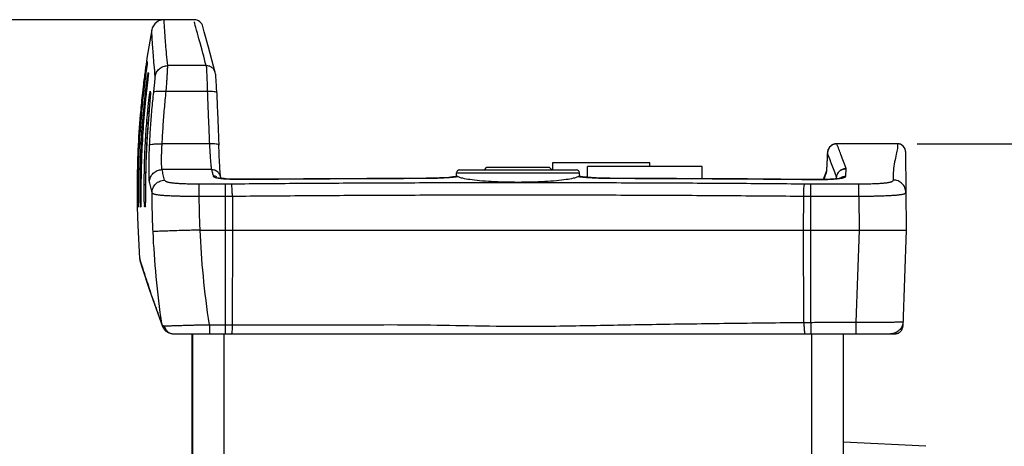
# Model space of a CAD drawing. Header units: inches. Extents: x 0 to 34, y 0 to 22.
# Tile 118 of 119: x 24.9 to 28.1, y 18.3 to 19.6. Entities that reach past the tile are written whole.
import ezdxf

# ---------------------------------------------------------------- set-up
doc = ezdxf.new("R2010")
doc.units = ezdxf.units.IN
doc.header["$LTSCALE"] = 1.87
doc.header["$MEASUREMENT"] = 0
doc.layers.get('0').update_dxf_attribs({"linetype": 'CONTINUOUS'})
doc.layers.add('DIMENSIONS', color=7, linetype='CONTINUOUS')
doc.styles.get("Standard").update_dxf_attribs({"font": 'txt', "width": 0.8})
doc.dimstyles.new('DIMSTYLE_1', dxfattribs={"dimtxt": 0.125, "dimasz": 0.18, "dimexe": 0.18, "dimexo": 0.0625, "dimgap": 0.09, "dimtad": 0, "dimtih": 1, "dimtoh": 1, "dimdec": 3, "dimzin": 4, "dimdsep": 46, "dimtxsty": 'STANDARD', "dimblk": '_FILLED', "dimblk1": '_FILLED', "dimblk2": '_FILLED', "dimcen": 0.09, "dimadec": 0, "dimazin": 0, "dimtp": 0.001, "dimtm": 0.001, "dimtfac": 1, "dimtdec": 3, "dimtofl": 0, "dimtmove": 0, "dimatfit": 3, "dimldrblk": '_FILLED', "dimfxl": 1, "dimtolj": 1, "dimtzin": 4, "dimarcsym": 0})

# ---------------------------------------------------------------- blocks, each defined once
blk = doc.blocks.new('_FILLED')
at = {"color": 0, "linetype": 'BYBLOCK'}
blk.add_solid([(0, 0), (-1, 0.174), (-1, -0.174)], dxfattribs=at)
blk = doc.blocks.new('*D7')
at = {"layer": 'DIMENSIONS', "color": 2, "linetype": 'CONTINUOUS'}
for p, q in [((25.4619, 19.6179), (23.6001, 19.6179)), ((23.7251, 19.6179), (23.7251, 14.3046)), ((23.7251, 8.0279), (23.7251, 14.0546)), ((25.4619, 8.0279), (23.6001, 8.0279))]:
    blk.add_line(p, q, dxfattribs=at)
at = {"layer": 'DIMENSIONS', "color": 2, "linetype": 'CONTINUOUS', "xscale": 0.18, "yscale": 0.18, "zscale": 0.18}
for p, rotation in [((23.7251, 19.6179), 90), ((23.7251, 8.0279), 270)]:
    blk.add_blockref('_FILLED', p, dxfattribs=dict(at, rotation=rotation))
at = {"layer": 'DIMENSIONS', "color": 2, "linetype": 'CONTINUOUS', "width": 0.8}
for s, p in [('11.590', (22.9626, 14.1171)), ('[', (23.6876, 14.1171)), ('294.39', (23.7876, 14.1171)), (']', (24.3876, 14.1171))]:
    blk.add_text(s, height=0.125, dxfattribs=at).set_placement(p)
blk = doc.blocks.new('*D8')
at = {"layer": 'DIMENSIONS', "color": 2, "linetype": 'CONTINUOUS'}
for p, q in [((27.7869, 19.2228), (29.6457, 19.2228)), ((29.5207, 19.2228), (29.5207, 14.4009)), ((29.5207, 8.4229), (29.5207, 14.1509)), ((27.593, 8.4229), (29.6457, 8.4229))]:
    blk.add_line(p, q, dxfattribs=at)
at = {"layer": 'DIMENSIONS', "color": 2, "linetype": 'CONTINUOUS', "xscale": 0.18, "yscale": 0.18, "zscale": 0.18}
for p, rotation in [((29.5207, 19.2228), 90), ((29.5207, 8.4229), 270)]:
    blk.add_blockref('_FILLED', p, dxfattribs=dict(at, rotation=rotation))
at = {"layer": 'DIMENSIONS', "color": 2, "linetype": 'CONTINUOUS', "width": 0.8}
for s, p in [('[', (29.4832, 14.2134)), (']', (30.1832, 14.2134)), ('10.800', (28.7582, 14.2134)), ('274.32', (29.5832, 14.2134))]:
    blk.add_text(s, height=0.125, dxfattribs=at).set_placement(p)

msp = doc.modelspace()

# ---------------------------------------------------------------- linework, layer by layer
at = {"color": 7, "linetype": 'CONTINUOUS'}
for p, q in [((25.4869, 19.6179), (25.3905, 19.6179)), ((25.3512, 19.5852), (25.336, 19.4957)), ((25.5184, 19.5793), (25.5139, 19.5957)), ((25.336, 19.4957), (25.336, 19.4957)), ((25.3353, 19.4683), (25.3338, 19.4569)), ((25.3364, 19.4765), (25.3353, 19.4683)), ((25.5244, 19.4715), (25.402, 19.4715)), ((25.3386, 19.4275), (25.3356, 19.4008)), ((25.3392, 19.4322), (25.3386, 19.4275)), ((25.3401, 19.441), (25.3399, 19.439)), ((25.34, 19.4403), (25.34, 19.4401)), ((25.3337, 19.3837), (25.3329, 19.3756)), ((25.3329, 19.3756), (25.3329, 19.3756)), ((25.3463, 19.3716), (25.3459, 19.3671)), ((25.3464, 19.3906), (25.3465, 19.3813)), ((25.3465, 19.3813), (25.3468, 19.3788)), ((25.3468, 19.3797), (25.3467, 19.378)), ((25.528, 19.3894), (25.3972, 19.3894)), ((25.3414, 19.3149), (25.3414, 19.3149)), ((25.5345, 19.2226), (25.3843, 19.2226)), ((27.7244, 19.2228), (27.5305, 19.2228)), ((27.5306, 19.2228), (27.5307, 19.2228)), ((27.531, 19.2228), (27.531, 19.2228)), ((27.7244, 19.2228), (27.531, 19.2228)), ((27.7244, 19.2228), (27.7244, 19.2228)), ((27.5007, 19.1941), (27.499, 19.1592)), ((27.5007, 19.1935), (27.5007, 19.194)), ((27.7494, 19.1979), (27.7493, 19.1997)), ((27.7494, 19.1979), (27.7516, 18.9479)), ((25.5412, 19.1405), (25.384, 19.1405)), ((26.4096, 19.1399), (26.4176, 19.1479)), ((26.4176, 19.1479), (26.6156, 19.1479)), ((26.6236, 19.1399), (26.6156, 19.1479)), ((26.6276, 19.1399), (26.6276, 19.1629)), ((26.6276, 19.1629), (26.9356, 19.1629)), ((26.7376, 19.1159), (26.7376, 19.1509)), ((27.1026, 19.1509), (26.7376, 19.1509)), ((26.9356, 19.1509), (26.9356, 19.1629)), ((27.1026, 19.1119), (27.1026, 19.1509)), ((27.499, 19.1588), (27.499, 19.1592)), ((27.5594, 19.1195), (27.5602, 19.1437)), ((25.57, 19.1205), (25.5697, 19.1236)), ((25.5717, 19.1129), (25.57, 19.119)), ((25.5717, 19.1129), (25.5703, 19.1178)), ((25.5753, 19.1124), (25.5717, 19.1129)), ((25.5812, 19.1119), (25.5753, 19.1124)), ((25.6456, 19.11), (25.6459, 19.1098)), ((26.2248, 19.1132), (26.2249, 19.113)), ((26.3193, 19.1184), (26.309, 19.1171)), ((26.3237, 19.119), (26.3193, 19.1184)), ((26.3204, 19.1191), (26.3208, 19.1302)), ((26.3208, 19.1302), (26.7124, 19.1302)), ((26.3252, 19.1187), (26.3237, 19.119)), ((26.3308, 19.1399), (26.7023, 19.1399)), ((26.7095, 19.119), (26.7079, 19.1187)), ((26.7128, 19.1185), (26.7095, 19.119)), ((26.7127, 19.1191), (26.7124, 19.1302)), ((26.7226, 19.1173), (26.7128, 19.1185)), ((26.8083, 19.1132), (26.8082, 19.113)), ((27.4602, 19.1094), (27.4599, 19.1092)), ((27.4878, 19.1095), (27.4799, 19.1094)), ((27.4976, 19.1364), (27.4878, 19.1095)), ((27.4976, 19.1354), (27.4975, 19.135)), ((27.4978, 19.1376), (27.4976, 19.1354)), ((27.53, 19.1117), (27.5302, 19.1155)), ((27.5301, 19.1117), (27.5302, 19.1149)), ((25.3066, 19.0922), (25.3079, 19.0922)), ((25.3141, 19.0924), (25.3168, 19.0924)), ((25.3168, 19.0925), (25.3168, 19.0925)), ((25.3271, 19.0929), (25.3312, 19.0929)), ((25.3312, 19.093), (25.3312, 19.093)), ((25.5023, 19.0549), (25.5023, 19.0942)), ((25.5851, 19.0942), (25.5023, 19.0942)), ((25.5851, 19.0942), (25.5851, 18.6179)), ((27.448, 19.0549), (27.448, 19.0942)), ((27.6006, 19.0942), (27.448, 19.0942)), ((27.6006, 19.0549), (27.6006, 19.0942)), ((25.5851, 19.0549), (25.5023, 19.0549)), ((25.6078, 19.055), (25.6078, 18.9479)), ((27.4253, 18.9479), (27.4254, 19.055)), ((27.448, 18.9479), (27.448, 19.0549)), ((27.6006, 19.0549), (27.448, 19.0549)), ((27.6006, 19.0549), (27.6016, 18.9479)), ((25.3049, 19.0212), (25.3049, 19.0212)), ((25.3079, 19.0213), (25.3075, 19.0213)), ((25.3163, 19.0216), (25.3155, 19.0215)), ((25.3166, 19.0277), (25.3165, 19.0265)), ((25.3165, 19.027), (25.3165, 19.0258)), ((25.3302, 19.022), (25.329, 19.022)), ((25.5053, 18.9479), (27.6016, 18.9479)), ((25.6078, 18.9479), (25.607, 18.6468)), ((27.4261, 18.6541), (27.4253, 18.9479)), ((27.448, 18.6543), (27.448, 18.9479)), ((27.6016, 18.9479), (27.5914, 18.6553)), ((27.7516, 18.9479), (27.7409, 18.6419)), ((25.3126, 18.8581), (25.3138, 18.8516)), ((25.3138, 18.8516), (25.3212, 18.8275)), ((25.3212, 18.8275), (25.3444, 18.7563)), ((25.3282, 18.8062), (25.3444, 18.7563)), ((25.3444, 18.7563), (25.3854, 18.6415)), ((25.3832, 18.6475), (25.3854, 18.6415)), ((25.3838, 18.6477), (25.3854, 18.6415)), ((25.3854, 18.6415), (25.3854, 18.6414)), ((25.3854, 18.6414), (25.3873, 18.6372)), ((25.5347, 18.6468), (25.5347, 18.6179)), ((25.5851, 18.6468), (25.607, 18.6468)), ((25.3964, 18.6262), (25.3965, 18.6261)), ((25.42, 18.6179), (27.716, 18.6179)), ((25.4796, 9.0279), (25.4796, 18.6179)), ((25.4816, 9.0279), (25.4816, 18.6179)), ((25.5816, 9.0279), (25.5816, 18.6179)), ((27.4516, 9.0279), (27.4516, 18.6179)), ((27.5516, 9.0279), (27.5516, 18.6179)), ((27.8143, 18.2597), (27.5516, 18.2734))]:
    msp.add_line(p, q, dxfattribs=at)
for points in [[(25.3905, 19.6179), (25.3873, 19.6177), (25.3727, 19.6137), (25.3607, 19.6045), (25.3529, 19.5915), (25.3512, 19.5852)], [(25.5534, 19.4495), (25.5316, 19.5301), (25.5184, 19.5793)], [(25.3368, 19.4803), (25.3368, 19.4802), (25.3367, 19.4795), (25.3366, 19.4782), (25.3364, 19.4765)], [(25.3399, 19.439), (25.3396, 19.4361), (25.3392, 19.4322)], [(25.3402, 19.4421), (25.3402, 19.4421), (25.3401, 19.441)], [(25.5579, 19.3854), (25.5578, 19.3883), (25.5573, 19.3998), (25.5568, 19.4102), (25.5563, 19.4194), (25.5559, 19.4272), (25.5554, 19.4336), (25.555, 19.4385), (25.5547, 19.4424), (25.5542, 19.4458), (25.5534, 19.4495)], [(25.3356, 19.4008), (25.3347, 19.3924), (25.3337, 19.3837)], [(25.3459, 19.3671), (25.3455, 19.3616), (25.3449, 19.3553), (25.3443, 19.3482), (25.3414, 19.3149)], [(25.3467, 19.378), (25.3465, 19.3753), (25.3463, 19.3716)], [(25.3468, 19.3801), (25.3468, 19.3802), (25.3468, 19.3797)], [(25.3414, 19.3149), (25.3363, 19.2464), (25.3325, 19.164), (25.3312, 19.093)], [(25.5687, 19.1356), (25.5683, 19.1414), (25.5679, 19.1478), (25.5675, 19.155), (25.567, 19.1629), (25.5666, 19.1714), (25.5661, 19.1806), (25.5657, 19.1903), (25.5652, 19.2006), (25.5648, 19.2114), (25.5645, 19.2186)], [(27.5304, 19.2228), (27.5175, 19.2198), (27.5076, 19.212), (27.5017, 19.2005), (27.5007, 19.194)], [(27.7493, 19.1997), (27.7478, 19.2065), (27.7421, 19.2155), (27.7333, 19.2212), (27.7244, 19.2228)], [(27.4983, 19.1454), (27.498, 19.141), (27.4978, 19.1376)], [(27.499, 19.1592), (27.499, 19.1574), (27.4986, 19.1509), (27.4983, 19.1454)], [(25.6456, 19.11), (25.6409, 19.11), (25.6214, 19.1101), (25.6033, 19.1105), (25.5874, 19.1114), (25.5748, 19.1125), (25.5662, 19.1137), (25.5641, 19.1142)], [(25.5694, 19.1264), (25.5691, 19.1306), (25.5687, 19.1356)], [(25.57, 19.1201), (25.5698, 19.1229), (25.5694, 19.1264)], [(25.5703, 19.1178), (25.5703, 19.1182), (25.57, 19.1201)], [(25.6038, 19.1105), (25.5881, 19.1113), (25.5877, 19.1113)], [(25.6419, 19.11), (25.6225, 19.1101), (25.622, 19.1101)], [(26.2248, 19.1132), (26.0353, 19.1125), (25.8338, 19.1114), (25.6456, 19.11)], [(26.309, 19.1171), (26.2967, 19.1159), (26.2825, 19.1149), (26.2664, 19.1141), (26.2487, 19.1135), (26.2297, 19.1132), (26.2248, 19.1132)], [(26.8083, 19.1132), (26.8022, 19.1132), (26.783, 19.1135), (26.7652, 19.1141), (26.749, 19.115), (26.7348, 19.1161), (26.7226, 19.1173)], [(27.4602, 19.1094), (27.2468, 19.1111), (27.0211, 19.1124), (26.8083, 19.1132)], [(27.5441, 19.1139), (27.5436, 19.1138), (27.5381, 19.1127), (27.5268, 19.1113), (27.5103, 19.1102), (27.49, 19.1095), (27.4674, 19.1093), (27.4602, 19.1094)], [(25.3079, 19.0922), (25.3079, 19.088), (25.3079, 19.0798), (25.3079, 19.0719), (25.3079, 19.0644), (25.3079, 19.0574), (25.3079, 19.051), (25.3079, 19.0451), (25.308, 19.0317)], [(25.3168, 19.0925), (25.3168, 19.0866), (25.3168, 19.0778), (25.3167, 19.0695), (25.3167, 19.0545)], [(25.3312, 19.093), (25.3311, 19.0831), (25.331, 19.0641)], [(25.3167, 19.0545), (25.3167, 19.0479), (25.3167, 19.0422), (25.3167, 19.0372)], [(25.331, 19.0641), (25.331, 19.0557), (25.3309, 19.0483), (25.3309, 19.0418), (25.3308, 19.0364)], [(25.3049, 19.0212), (25.3066, 18.9623), (25.3126, 18.8581)], [(25.308, 19.0317), (25.308, 19.0287), (25.308, 19.0263), (25.308, 19.0247), (25.308, 19.0242)], [(25.3167, 19.0372), (25.3166, 19.0331), (25.3166, 19.0298), (25.3166, 19.0277)], [(25.3308, 19.0364), (25.3307, 19.0322), (25.3306, 19.0292), (25.3306, 19.0282)], [(25.3873, 18.6372), (25.3935, 18.6288), (25.3964, 18.6262)], [(25.3965, 18.6261), (25.406, 18.6205), (25.4171, 18.618), (25.42, 18.6179)]]:
    msp.add_lwpolyline(points, dxfattribs=at)
for centre, radius, start, end in [((25.485, 19.5879), 0.03, 15.1433, 86.3299), ((26.3308, 19.1299), 0.01, 90, 178), ((26.7024, 19.1299), 0.01, 2, 90)]:
    msp.add_arc(centre, radius, start, end, dxfattribs=at)
for points, knots in [([(25.402, 19.4715), (25.4007, 19.4836), (25.3986, 19.5061), (25.3959, 19.5371), (25.3939, 19.5634), (25.3925, 19.5837), (25.3915, 19.6006), (25.391, 19.6086), (25.3905, 19.6172), (25.3905, 19.6172)], [0, 0, 0, 0, 0.248966, 0.463006, 0.641747, 0.784942, 0.892436, 0.964139, 1, 1, 1, 1]), ([(25.5244, 19.4715), (25.5168, 19.5), (25.5081, 19.5322), (25.4869, 19.6106), (25.4869, 19.6106)], [0, 0, 0, 0, 0.614679, 1, 1, 1, 1]), ([(25.3624, 19.437), (25.3611, 19.4492), (25.359, 19.472), (25.3564, 19.5034), (25.3544, 19.53), (25.3531, 19.5506), (25.3521, 19.5677), (25.3517, 19.5758), (25.3512, 19.5845), (25.3512, 19.5845)], [0, 0, 0, 0, 0.248984, 0.463031, 0.64177, 0.784959, 0.892446, 0.964142, 1, 1, 1, 1]), ([(25.336, 19.4957), (25.3359, 19.4946), (25.3352, 19.4902), (25.3345, 19.4857), (25.3341, 19.4824)], [0, 0, 0, 0, 0.256271, 1, 1, 1, 1]), ([(25.3338, 19.4571), (25.3337, 19.4559), (25.3329, 19.4506), (25.3322, 19.4454), (25.3317, 19.4414)], [0, 0, 0, 0, 0.236777, 1, 1, 1, 1]), ([(25.3371, 19.4829), (25.3372, 19.4816), (25.3362, 19.4769), (25.3357, 19.4723), (25.3354, 19.4689)], [0, 0, 0, 0, 0.278327, 1, 1, 1, 1]), ([(25.337, 19.4847), (25.337, 19.4844), (25.337, 19.4838), (25.3371, 19.4832), (25.3371, 19.4829)], [0, 0, 0, 0, 0.490788, 1, 1, 1, 1]), ([(25.3624, 19.437), (25.363, 19.4417), (25.366, 19.451), (25.3751, 19.4623), (25.3876, 19.4698), (25.3972, 19.4715), (25.402, 19.4715)], [0, 0, 0, 0, 0.249389, 0.499219, 0.749494, 1, 1, 1, 1]), ([(25.3972, 19.3894), (25.3974, 19.3925), (25.3978, 19.3984), (25.3984, 19.4072), (25.399, 19.4156), (25.3995, 19.4237), (25.4, 19.4314), (25.4004, 19.4385), (25.4008, 19.4451), (25.4012, 19.4511), (25.4015, 19.4563), (25.4017, 19.4609), (25.4019, 19.4647), (25.402, 19.4677), (25.402, 19.4699), (25.402, 19.4711), (25.402, 19.4715)], [0, 0, 0, 0, 0.109947, 0.217146, 0.320657, 0.419559, 0.513031, 0.600294, 0.680617, 0.753315, 0.817735, 0.873347, 0.919748, 0.956524, 0.983336, 1, 1, 1, 1]), ([(25.5534, 19.4495), (25.553, 19.451), (25.5512, 19.4561), (25.5458, 19.4637), (25.536, 19.4701), (25.5282, 19.4716), (25.5244, 19.4715)], [0, 0, 0, 0, 0.11763, 0.411175, 0.705283, 1, 1, 1, 1]), ([(25.5244, 19.4715), (25.5248, 19.4696), (25.5251, 19.4635), (25.5258, 19.4516), (25.5265, 19.4344), (25.5273, 19.4131), (25.5277, 19.3976), (25.528, 19.3894)], [0, 0, 0, 0, 0.072663, 0.22091, 0.435073, 0.70076, 1, 1, 1, 1]), ([(25.3305, 19.3792), (25.3313, 19.3868), (25.3331, 19.4015), (25.3354, 19.4199), (25.3374, 19.4341), (25.338, 19.4379)], [0, 0, 0, 0, 0.388137, 0.733636, 1, 1, 1, 1]), ([(25.3391, 19.4315), (25.3386, 19.4263), (25.3372, 19.4148), (25.3353, 19.3981), (25.3341, 19.3867), (25.3335, 19.3816)], [0, 0, 0, 0, 0.30944, 0.695191, 1, 1, 1, 1]), ([(25.3405, 19.4462), (25.3406, 19.4447), (25.3403, 19.4427), (25.34, 19.4406), (25.34, 19.44)], [0, 0, 0, 0, 0.715845, 1, 1, 1, 1]), ([(25.3401, 19.4497), (25.3402, 19.4491), (25.3403, 19.4479), (25.3404, 19.4468), (25.3405, 19.4462)], [0, 0, 0, 0, 0.49537, 1, 1, 1, 1]), ([(25.3575, 19.387), (25.3577, 19.3888), (25.3581, 19.3925), (25.3587, 19.3978), (25.3592, 19.403), (25.3598, 19.4079), (25.3603, 19.4125), (25.3607, 19.4169), (25.3611, 19.4209), (25.3615, 19.4245), (25.3618, 19.4277), (25.362, 19.4305), (25.3622, 19.4328), (25.3623, 19.4347), (25.3624, 19.436), (25.3624, 19.4367), (25.3624, 19.437)], [0, 0, 0, 0, 0.110018, 0.217285, 0.320858, 0.419812, 0.513326, 0.600616, 0.680951, 0.753645, 0.818042, 0.873611, 0.919953, 0.956654, 0.983389, 1, 1, 1, 1]), ([(25.3206, 19.3769), (25.3184, 19.3563), (25.3128, 19.2987), (25.3066, 19.2038), (25.3047, 19.1294), (25.3045, 19.0921)], [0, 0, 0, 0, 0.217756, 0.607607, 1, 1, 1, 1]), ([(25.3066, 19.0922), (25.3068, 19.1282), (25.3086, 19.2001), (25.3146, 19.295), (25.3202, 19.3537), (25.3226, 19.3766)], [0, 0, 0, 0, 0.379677, 0.756918, 1, 1, 1, 1]), ([(25.324, 19.3765), (25.3215, 19.3532), (25.3159, 19.2943), (25.3099, 19.1996), (25.3081, 19.1281), (25.3079, 19.0922)], [0, 0, 0, 0, 0.246954, 0.622272, 1, 1, 1, 1]), ([(25.3141, 19.0924), (25.3143, 19.1245), (25.3157, 19.1886), (25.3212, 19.2831), (25.3268, 19.3454), (25.3301, 19.3758)], [0, 0, 0, 0, 0.339217, 0.676367, 1, 1, 1, 1]), ([(25.3329, 19.3756), (25.3295, 19.3444), (25.3238, 19.2818), (25.3185, 19.1874), (25.317, 19.1242), (25.3168, 19.0925)], [0, 0, 0, 0, 0.331561, 0.664767, 1, 1, 1, 1]), ([(25.3378, 19.3202), (25.3385, 19.328), (25.34, 19.3429), (25.3413, 19.3566), (25.3423, 19.364)], [0, 0, 0, 0, 0.530091, 1, 1, 1, 1]), ([(25.3462, 19.37), (25.3458, 19.3649), (25.3447, 19.3535), (25.3432, 19.3351), (25.342, 19.3218), (25.3414, 19.3149)], [0, 0, 0, 0, 0.27859, 0.622365, 1, 1, 1, 1]), ([(25.3443, 19.2177), (25.3452, 19.2366), (25.3474, 19.2744), (25.3518, 19.3308), (25.3555, 19.3683), (25.3575, 19.387)], [0, 0, 0, 0, 0.334574, 0.66793, 1, 1, 1, 1]), ([(25.3464, 19.3906), (25.3465, 19.3898), (25.3467, 19.388), (25.3469, 19.3863), (25.3471, 19.3854)], [0, 0, 0, 0, 0.496907, 1, 1, 1, 1]), ([(25.3471, 19.3854), (25.3472, 19.3838), (25.347, 19.3815), (25.3468, 19.3792), (25.3468, 19.3786)], [0, 0, 0, 0, 0.711543, 1, 1, 1, 1]), ([(25.3575, 19.387), (25.3579, 19.3883), (25.363, 19.3899), (25.3708, 19.3907), (25.3833, 19.3907), (25.3923, 19.39), (25.3972, 19.3894)], [0, 0, 0, 0, 0.102211, 0.319826, 0.633102, 1, 1, 1, 1]), ([(25.3843, 19.2226), (25.3851, 19.2412), (25.3873, 19.2784), (25.3916, 19.3341), (25.3952, 19.371), (25.3972, 19.3894)], [0, 0, 0, 0, 0.33459, 0.667957, 1, 1, 1, 1]), ([(25.5579, 19.3854), (25.5579, 19.3863), (25.5542, 19.3881), (25.5486, 19.3888), (25.5389, 19.3897), (25.5318, 19.3896), (25.528, 19.3894)], [0, 0, 0, 0, 0.089065, 0.304277, 0.623303, 1, 1, 1, 1]), ([(25.528, 19.3894), (25.5287, 19.3709), (25.5301, 19.3338), (25.5323, 19.2782), (25.5338, 19.2411), (25.5345, 19.2226)], [0, 0, 0, 0, 0.333339, 0.666678, 1, 1, 1, 1]), ([(25.5579, 19.3853), (25.5587, 19.3667), (25.5601, 19.3297), (25.5623, 19.274), (25.5638, 19.237), (25.5645, 19.2184)], [0, 0, 0, 0, 0.333333, 0.666667, 1, 1, 1, 1]), ([(25.3271, 19.0929), (25.3273, 19.1183), (25.3283, 19.169), (25.3317, 19.2431), (25.3353, 19.2918), (25.3373, 19.3152)], [0, 0, 0, 0, 0.342692, 0.683544, 1, 1, 1, 1]), ([(25.3378, 19.3202), (25.3388, 19.32), (25.3402, 19.32), (25.3415, 19.3199), (25.3418, 19.3199)], [0, 0, 0, 0, 0.770598, 1, 1, 1, 1]), ([(25.3362, 19.2437), (25.3361, 19.2429), (25.3346, 19.2175), (25.3334, 19.1916), (25.3326, 19.1665), (25.3326, 19.166)], [0, 0, 0, 0, 0.029772, 0.981231, 1, 1, 1, 1]), ([(25.344, 19.101), (25.3439, 19.1016), (25.3437, 19.103), (25.3434, 19.1055), (25.3432, 19.1089), (25.343, 19.1132), (25.3428, 19.1184), (25.3427, 19.1243), (25.3426, 19.131), (25.3425, 19.1384), (25.3425, 19.1465), (25.3425, 19.1552), (25.3427, 19.1645), (25.3428, 19.1744), (25.3431, 19.1848), (25.3434, 19.1955), (25.3438, 19.2065), (25.3442, 19.2139), (25.3443, 19.2177)], [0, 0, 0, 0, 0.014161, 0.036033, 0.06553, 0.102451, 0.146491, 0.197381, 0.254869, 0.318588, 0.388097, 0.462915, 0.542852, 0.627753, 0.716939, 0.809408, 0.90411, 1, 1, 1, 1]), ([(25.3443, 19.2177), (25.3446, 19.219), (25.3497, 19.2209), (25.3575, 19.2222), (25.3701, 19.223), (25.3793, 19.2228), (25.3843, 19.2226)], [0, 0, 0, 0, 0.102422, 0.320448, 0.63386, 1, 1, 1, 1]), ([(25.384, 19.1405), (25.3839, 19.1408), (25.3837, 19.1418), (25.3834, 19.1436), (25.3832, 19.146), (25.383, 19.1491), (25.3828, 19.1527), (25.3826, 19.1568), (25.3825, 19.1615), (25.3825, 19.1668), (25.3825, 19.1725), (25.3825, 19.1786), (25.3826, 19.1852), (25.3828, 19.1921), (25.3831, 19.1994), (25.3834, 19.207), (25.3838, 19.2147), (25.3841, 19.22), (25.3843, 19.2226)], [0, 0, 0, 0, 0.01435, 0.036323, 0.065875, 0.10282, 0.146861, 0.197735, 0.255194, 0.318872, 0.388333, 0.463098, 0.542982, 0.627832, 0.716976, 0.809414, 0.904102, 1, 1, 1, 1]), ([(25.5645, 19.2186), (25.5645, 19.2194), (25.5607, 19.2212), (25.5551, 19.222), (25.5454, 19.2228), (25.5384, 19.2227), (25.5345, 19.2226)], [0, 0, 0, 0, 0.088912, 0.304112, 0.6232, 1, 1, 1, 1]), ([(25.5345, 19.2226), (25.5349, 19.2144), (25.5358, 19.1989), (25.5372, 19.1776), (25.5385, 19.1604), (25.5399, 19.1485), (25.5405, 19.1424), (25.5412, 19.1405)], [0, 0, 0, 0, 0.29808, 0.563766, 0.777857, 0.926504, 1, 1, 1, 1]), ([(27.5079, 19.2123), (27.5077, 19.212), (27.5066, 19.2108), (27.505, 19.2084), (27.5032, 19.205), (27.5022, 19.2023), (27.5018, 19.2009), (27.5018, 19.2007)], [0, 0, 0, 0, 0.073677, 0.367279, 0.661658, 0.953309, 1, 1, 1, 1]), ([(27.518, 19.22), (27.5173, 19.2197), (27.5154, 19.2187), (27.5126, 19.2169), (27.51, 19.2146), (27.5085, 19.213), (27.5079, 19.2123)], [0, 0, 0, 0, 0.18484, 0.483997, 0.778186, 1, 1, 1, 1]), ([(27.5305, 19.2228), (27.5292, 19.2228), (27.5267, 19.2226), (27.523, 19.2219), (27.5201, 19.2209), (27.5184, 19.2202), (27.518, 19.22)], [0, 0, 0, 0, 0.291708, 0.58562, 0.88396, 1, 1, 1, 1]), ([(27.5601, 19.1443), (27.5548, 19.159), (27.5453, 19.1853), (27.5352, 19.2114), (27.5305, 19.2228)], [0, 0, 0, 0, 0.560348, 1, 1, 1, 1]), ([(27.7244, 19.2228), (27.7244, 19.218), (27.7241, 19.2067), (27.7197, 19.1876), (27.7143, 19.1642), (27.71, 19.1367), (27.7104, 19.1173), (27.7105, 19.1073)], [0, 0, 0, 0, 0.124468, 0.287756, 0.502511, 0.74268, 1, 1, 1, 1]), ([(27.7483, 19.2048), (27.748, 19.206), (27.7472, 19.2082), (27.7455, 19.2113), (27.7433, 19.2142), (27.7408, 19.2167), (27.738, 19.2188), (27.7349, 19.2206), (27.7315, 19.2219), (27.7279, 19.2226), (27.7256, 19.2228), (27.7244, 19.2228)], [0, 0, 0, 0, 0.110276, 0.221942, 0.332976, 0.441755, 0.551597, 0.663996, 0.777193, 0.8893, 1, 1, 1, 1]), ([(27.7493, 19.1997), (27.7492, 19.2003), (27.749, 19.202), (27.7487, 19.2037), (27.7483, 19.2048)], [0, 0, 0, 0, 0.333686, 1, 1, 1, 1]), ([(27.5007, 19.1935), (27.5004, 19.1877), (27.4999, 19.1761), (27.4993, 19.1646), (27.499, 19.1588)], [0, 0, 0, 0, 0.499997, 1, 1, 1, 1]), ([(27.5015, 19.1997), (27.5014, 19.199), (27.501, 19.1974), (27.5008, 19.1957), (27.5008, 19.1948)], [0, 0, 0, 0, 0.429399, 1, 1, 1, 1]), ([(25.344, 19.101), (25.3441, 19.1062), (25.3462, 19.1166), (25.3552, 19.1296), (25.3684, 19.1384), (25.3788, 19.1405), (25.384, 19.1405)], [0, 0, 0, 0, 0.249343, 0.499196, 0.749518, 1, 1, 1, 1]), ([(25.3922, 19.1069), (25.3908, 19.1127), (25.388, 19.1239), (25.3853, 19.135), (25.384, 19.1405)], [0, 0, 0, 0, 0.514132, 1, 1, 1, 1]), ([(25.5412, 19.1405), (25.5421, 19.1371), (25.5441, 19.1303), (25.546, 19.1234), (25.547, 19.1199)], [0, 0, 0, 0, 0.485164, 1, 1, 1, 1]), ([(25.562, 19.1321), (25.5593, 19.1348), (25.5527, 19.139), (25.545, 19.1405), (25.5412, 19.1405)], [0, 0, 0, 0, 0.49948, 1, 1, 1, 1]), ([(27.4988, 19.1536), (27.4987, 19.1521), (27.4986, 19.1493), (27.4983, 19.1453), (27.4981, 19.1417), (27.4979, 19.1389), (27.4978, 19.1372), (27.4977, 19.1366)], [0, 0, 0, 0, 0.263749, 0.497988, 0.705644, 0.887005, 1, 1, 1, 1]), ([(27.5302, 19.1155), (27.5249, 19.1301), (27.519, 19.1464), (27.5128, 19.1626), (27.5122, 19.1643)], [0, 0, 0, 0, 0.897364, 1, 1, 1, 1]), ([(27.5303, 19.1171), (27.5306, 19.1204), (27.5324, 19.1273), (27.5388, 19.1364), (27.5486, 19.1427), (27.5563, 19.1442), (27.5601, 19.1443)], [0, 0, 0, 0, 0.220586, 0.480096, 0.740025, 1, 1, 1, 1]), ([(27.5304, 19.1171), (27.5307, 19.1201), (27.5325, 19.1269), (27.5389, 19.1359), (27.5487, 19.1422), (27.5564, 19.1437), (27.5602, 19.1437)], [0, 0, 0, 0, 0.212272, 0.474385, 0.737004, 1, 1, 1, 1]), ([(27.5602, 19.1437), (27.5602, 19.1438), (27.5602, 19.144), (27.5602, 19.1442), (27.5601, 19.1443)], [0, 0, 0, 0, 0.492716, 1, 1, 1, 1]), ([(25.547, 19.1199), (25.5475, 19.1184), (25.5524, 19.1158), (25.5615, 19.1138), (25.5697, 19.1127), (25.5746, 19.1121)], [0, 0, 0, 0, 0.161685, 0.494306, 1, 1, 1, 1]), ([(25.57, 19.119), (25.5696, 19.1203), (25.5678, 19.1252), (25.5648, 19.1295), (25.562, 19.1321)], [0, 0, 0, 0, 0.262369, 1, 1, 1, 1]), ([(25.5746, 19.1121), (25.5811, 19.1115), (25.5956, 19.1105), (25.6194, 19.1098), (25.6367, 19.1097), (25.6459, 19.1098)], [0, 0, 0, 0, 0.274198, 0.613465, 1, 1, 1, 1]), ([(25.6459, 19.1098), (25.7424, 19.1106), (25.9354, 19.1119), (26.1284, 19.1127), (26.2249, 19.113)], [0, 0, 0, 0, 0.499884, 1, 1, 1, 1]), ([(26.2249, 19.113), (26.2344, 19.113), (26.253, 19.1133), (26.2797, 19.1144), (26.2969, 19.1156), (26.305, 19.1164)], [0, 0, 0, 0, 0.356101, 0.695229, 1, 1, 1, 1]), ([(26.3252, 19.1187), (26.3297, 19.1164), (26.3424, 19.1131), (26.3654, 19.1091), (26.3961, 19.1057), (26.4328, 19.1031), (26.4736, 19.1014), (26.502, 19.1011), (26.5166, 19.1011)], [0, 0, 0, 0, 0.078612, 0.201912, 0.364418, 0.558173, 0.773507, 1, 1, 1, 1]), ([(26.5166, 19.1011), (26.5311, 19.1011), (26.5595, 19.1014), (26.6004, 19.1031), (26.637, 19.1057), (26.6677, 19.1091), (26.6907, 19.1131), (26.7034, 19.1164), (26.7079, 19.1187)], [0, 0, 0, 0, 0.226492, 0.441826, 0.635579, 0.798084, 0.921383, 1, 1, 1, 1]), ([(26.7281, 19.1164), (26.7362, 19.1156), (26.7533, 19.1144), (26.78, 19.1133), (26.7986, 19.113), (26.8082, 19.113)], [0, 0, 0, 0, 0.303442, 0.642268, 1, 1, 1, 1]), ([(26.8082, 19.113), (26.9169, 19.1127), (27.1341, 19.1118), (27.3514, 19.1102), (27.4599, 19.1092)], [0, 0, 0, 0, 0.5002, 1, 1, 1, 1]), ([(27.4599, 19.1092), (27.468, 19.1091), (27.4835, 19.1091), (27.5051, 19.1096), (27.5187, 19.1104), (27.5248, 19.1108)], [0, 0, 0, 0, 0.374312, 0.71388, 1, 1, 1, 1]), ([(27.4977, 19.1366), (27.4977, 19.1363), (27.4976, 19.1354), (27.4975, 19.1338), (27.4973, 19.1325), (27.4973, 19.132)], [0, 0, 0, 0, 0.155502, 0.629396, 1, 1, 1, 1]), ([(27.5248, 19.1108), (27.5298, 19.1112), (27.5384, 19.112), (27.5494, 19.114), (27.5561, 19.1157), (27.5593, 19.1184), (27.5594, 19.1195)], [0, 0, 0, 0, 0.407198, 0.712349, 0.905367, 1, 1, 1, 1]), ([(27.5302, 19.1149), (27.5302, 19.115), (27.5302, 19.1152), (27.5302, 19.1154), (27.5302, 19.1155)], [0, 0, 0, 0, 0.49588, 1, 1, 1, 1]), ([(27.5418, 19.1139), (27.5437, 19.1153), (27.5493, 19.1183), (27.5556, 19.1195), (27.5594, 19.1195)], [0, 0, 0, 0, 0.386942, 1, 1, 1, 1]), ([(25.3045, 19.0921), (25.3045, 19.0847), (25.3044, 19.0708), (25.3045, 19.0516), (25.3047, 19.0398), (25.3047, 19.0346)], [0, 0, 0, 0, 0.383869, 0.728497, 1, 1, 1, 1]), ([(25.307, 19.0347), (25.3063, 19.0392), (25.307, 19.0521), (25.3064, 19.0707), (25.3065, 19.0848), (25.3066, 19.0922)], [0, 0, 0, 0, 0.271402, 0.615702, 1, 1, 1, 1]), ([(25.3147, 19.0349), (25.314, 19.0395), (25.3146, 19.0523), (25.3139, 19.071), (25.3141, 19.0851), (25.3141, 19.0924)], [0, 0, 0, 0, 0.271454, 0.615741, 1, 1, 1, 1]), ([(25.3168, 19.0925), (25.3168, 19.0852), (25.3168, 19.0711), (25.3164, 19.0524), (25.3172, 19.0395), (25.3167, 19.035)], [0, 0, 0, 0, 0.383958, 0.728579, 1, 1, 1, 1]), ([(25.3279, 19.0354), (25.3272, 19.04), (25.3276, 19.0528), (25.327, 19.0714), (25.3271, 19.0855), (25.3271, 19.0929)], [0, 0, 0, 0, 0.271516, 0.615785, 1, 1, 1, 1]), ([(25.3312, 19.093), (25.3312, 19.0857), (25.3312, 19.0716), (25.3307, 19.0529), (25.3314, 19.0401), (25.3308, 19.0355)], [0, 0, 0, 0, 0.384006, 0.728604, 1, 1, 1, 1]), ([(25.3522, 19.0671), (25.3508, 19.0729), (25.348, 19.0842), (25.3453, 19.0955), (25.344, 19.101)], [0, 0, 0, 0, 0.514134, 1, 1, 1, 1]), ([(25.3522, 19.0671), (25.3522, 19.0722), (25.3543, 19.0827), (25.3632, 19.0959), (25.3765, 19.1048), (25.387, 19.1069), (25.3922, 19.1069)], [0, 0, 0, 0, 0.249158, 0.498971, 0.749386, 1, 1, 1, 1]), ([(25.5023, 19.0942), (25.4984, 19.0942), (25.4908, 19.0943), (25.4797, 19.0944), (25.4692, 19.0945), (25.4595, 19.0948), (25.4508, 19.0951), (25.4431, 19.0954), (25.4364, 19.0958), (25.4305, 19.0962), (25.4254, 19.0967), (25.4207, 19.0971), (25.4165, 19.0977), (25.4125, 19.0982), (25.4088, 19.0989), (25.4054, 19.0996), (25.4022, 19.1004), (25.3993, 19.1014), (25.3967, 19.1025), (25.3946, 19.1037), (25.393, 19.1051), (25.3924, 19.1063), (25.3922, 19.1069)], [0, 0, 0, 0, 0.102827, 0.201884, 0.295533, 0.381955, 0.459597, 0.52779, 0.586852, 0.638224, 0.683783, 0.724941, 0.762716, 0.797829, 0.830745, 0.862005, 0.891774, 0.919166, 0.94356, 0.964982, 0.983544, 1, 1, 1, 1]), ([(25.6047, 19.0943), (25.6013, 19.0943), (25.5948, 19.0943), (25.5882, 19.0942), (25.5851, 19.0942)], [0, 0, 0, 0, 0.523836, 1, 1, 1, 1]), ([(27.4284, 19.0943), (27.3525, 19.095), (27.2007, 19.0962), (26.9728, 19.0975), (26.7447, 19.0983), (26.5166, 19.0986), (26.2884, 19.0983), (26.0603, 19.0975), (25.8325, 19.0962), (25.6806, 19.095), (25.6047, 19.0943)], [0, 0, 0, 0, 0.12483, 0.249806, 0.374879, 0.5, 0.625121, 0.750194, 0.87517, 1, 1, 1, 1]), ([(25.6078, 19.055), (25.6077, 19.0597), (25.6075, 19.0684), (25.607, 19.0802), (25.6059, 19.0885), (25.6055, 19.0931), (25.6047, 19.0943)], [0, 0, 0, 0, 0.356158, 0.665762, 0.889459, 1, 1, 1, 1]), ([(27.4254, 19.055), (27.4254, 19.0597), (27.4256, 19.0684), (27.4261, 19.0802), (27.4272, 19.0885), (27.4276, 19.0931), (27.4284, 19.0943)], [0, 0, 0, 0, 0.356158, 0.665762, 0.889459, 1, 1, 1, 1]), ([(27.448, 19.0942), (27.4446, 19.0942), (27.438, 19.0943), (27.4315, 19.0943), (27.4284, 19.0943)], [0, 0, 0, 0, 0.524957, 1, 1, 1, 1]), ([(27.7105, 19.1073), (27.7105, 19.1067), (27.7102, 19.1054), (27.7088, 19.1039), (27.7069, 19.1026), (27.7046, 19.1015), (27.7019, 19.1006), (27.699, 19.0998), (27.6958, 19.099), (27.6923, 19.0984), (27.6887, 19.0978), (27.6847, 19.0973), (27.6804, 19.0969), (27.6756, 19.0964), (27.6702, 19.096), (27.664, 19.0956), (27.6569, 19.0953), (27.6486, 19.0949), (27.639, 19.0946), (27.6278, 19.0944), (27.6149, 19.0943), (27.6056, 19.0942), (27.6006, 19.0942)], [0, 0, 0, 0, 0.015736, 0.032851, 0.052827, 0.075691, 0.101025, 0.128334, 0.157243, 0.187847, 0.220504, 0.255568, 0.293672, 0.335783, 0.383104, 0.437137, 0.499518, 0.571996, 0.656394, 0.754565, 0.868377, 1, 1, 1, 1]), ([(27.7505, 19.0679), (27.7505, 19.0731), (27.7483, 19.0834), (27.7394, 19.0965), (27.7261, 19.1053), (27.7157, 19.1073), (27.7105, 19.1073)], [0, 0, 0, 0, 0.249231, 0.498911, 0.749228, 1, 1, 1, 1]), ([(25.3079, 19.0689), (25.3078, 19.0628), (25.3076, 19.0516), (25.3085, 19.0392), (25.308, 19.0347)], [0, 0, 0, 0, 0.544024, 1, 1, 1, 1]), ([(25.3079, 19.0706), (25.3079, 19.0705), (25.3079, 19.0699), (25.3079, 19.0693), (25.3079, 19.0689)], [0, 0, 0, 0, 0.301112, 1, 1, 1, 1]), ([(25.5023, 19.0549), (25.4977, 19.0549), (25.4887, 19.0549), (25.4753, 19.055), (25.4623, 19.0551), (25.4498, 19.0553), (25.4381, 19.0556), (25.4274, 19.0559), (25.4176, 19.0563), (25.4088, 19.0567), (25.4008, 19.0571), (25.3934, 19.0575), (25.3867, 19.058), (25.3805, 19.0585), (25.3749, 19.0591), (25.3698, 19.0598), (25.3652, 19.0606), (25.3612, 19.0616), (25.3578, 19.0626), (25.3552, 19.0638), (25.3532, 19.0652), (25.3524, 19.0665), (25.3522, 19.0671)], [0, 0, 0, 0, 0.089304, 0.177604, 0.26376, 0.34625, 0.423464, 0.494256, 0.558154, 0.615765, 0.668258, 0.716406, 0.760655, 0.801257, 0.838339, 0.87228, 0.903178, 0.930219, 0.953048, 0.971978, 0.987336, 1, 1, 1, 1]), ([(25.3554, 18.9428), (25.3544, 18.9638), (25.3529, 19.0052), (25.3523, 19.0466), (25.3522, 19.0671)], [0, 0, 0, 0, 0.506478, 1, 1, 1, 1]), ([(25.5053, 18.9479), (25.5044, 18.9659), (25.5031, 19.0016), (25.5024, 19.0373), (25.5023, 19.0549)], [0, 0, 0, 0, 0.506108, 1, 1, 1, 1]), ([(25.6078, 19.055), (25.6038, 19.0549), (25.5963, 19.0549), (25.5887, 19.0549), (25.5851, 19.0549)], [0, 0, 0, 0, 0.523827, 1, 1, 1, 1]), ([(27.4254, 19.055), (27.3497, 19.0557), (27.1984, 19.0569), (26.9713, 19.0582), (26.744, 19.059), (26.5166, 19.0592), (26.2892, 19.059), (26.0619, 19.0582), (25.8347, 19.0569), (25.6834, 19.0557), (25.6078, 19.055)], [0, 0, 0, 0, 0.124831, 0.249806, 0.374879, 0.5, 0.625121, 0.750193, 0.875169, 1, 1, 1, 1]), ([(27.448, 19.0549), (27.444, 19.0549), (27.4365, 19.0549), (27.4289, 19.0549), (27.4254, 19.055)], [0, 0, 0, 0, 0.524957, 1, 1, 1, 1]), ([(27.7505, 19.0679), (27.7505, 19.0673), (27.7501, 19.066), (27.7484, 19.0645), (27.746, 19.0633), (27.743, 19.0622), (27.7393, 19.0613), (27.735, 19.0605), (27.7303, 19.0598), (27.725, 19.0592), (27.7192, 19.0586), (27.7129, 19.0581), (27.706, 19.0576), (27.6985, 19.0572), (27.6902, 19.0568), (27.6811, 19.0564), (27.671, 19.056), (27.6597, 19.0557), (27.6472, 19.0554), (27.6331, 19.0551), (27.6175, 19.0549), (27.6065, 19.0549), (27.6006, 19.0549)], [0, 0, 0, 0, 0.011658, 0.025387, 0.042778, 0.064052, 0.089029, 0.1174, 0.148863, 0.183483, 0.221489, 0.262937, 0.308042, 0.35727, 0.411233, 0.470775, 0.536791, 0.610242, 0.692149, 0.783591, 0.885714, 1, 1, 1, 1]), ([(25.3047, 19.0346), (25.3048, 19.0312), (25.3048, 19.0268), (25.3049, 19.0223), (25.3049, 19.0212)], [0, 0, 0, 0, 0.743954, 1, 1, 1, 1]), ([(25.3075, 19.0213), (25.3063, 19.0212), (25.3086, 19.0285), (25.3074, 19.0318), (25.307, 19.0347)], [0, 0, 0, 0, 0.256535, 1, 1, 1, 1]), ([(25.3075, 19.0268), (25.3076, 19.0262), (25.3081, 19.024), (25.309, 19.0213), (25.3079, 19.0213)], [0, 0, 0, 0, 0.324271, 1, 1, 1, 1]), ([(25.3155, 19.0215), (25.3143, 19.0215), (25.3163, 19.0288), (25.3152, 19.032), (25.3147, 19.0349)], [0, 0, 0, 0, 0.256922, 1, 1, 1, 1]), ([(25.316, 19.0292), (25.316, 19.028), (25.3163, 19.0253), (25.3174, 19.0216), (25.3163, 19.0216)], [0, 0, 0, 0, 0.505011, 1, 1, 1, 1]), ([(25.329, 19.022), (25.3278, 19.022), (25.3294, 19.0292), (25.3284, 19.0325), (25.3279, 19.0354)], [0, 0, 0, 0, 0.257623, 1, 1, 1, 1]), ([(25.3308, 19.0355), (25.3305, 19.0325), (25.3295, 19.0292), (25.3313, 19.0221), (25.3302, 19.022)], [0, 0, 0, 0, 0.742654, 1, 1, 1, 1]), ([(25.4726, 18.9471), (25.4613, 18.9467), (25.4397, 18.9463), (25.4101, 18.9454), (25.3863, 18.9446), (25.3697, 18.944), (25.3603, 18.9433), (25.3563, 18.9432), (25.3554, 18.9428)], [0, 0, 0, 0, 0.289373, 0.551244, 0.758564, 0.898907, 0.974499, 1, 1, 1, 1]), ([(25.3838, 18.6477), (25.3764, 18.698), (25.3646, 18.7962), (25.3576, 18.8949), (25.3554, 18.9428)], [0, 0, 0, 0, 0.514325, 1, 1, 1, 1]), ([(25.5347, 18.6468), (25.5269, 18.6983), (25.5144, 18.7984), (25.5072, 18.8991), (25.505, 18.9479)], [0, 0, 0, 0, 0.51606, 1, 1, 1, 1]), ([(27.6016, 18.9479), (27.6158, 18.9479), (27.6429, 18.9476), (27.6804, 18.9474), (27.711, 18.9473), (27.7326, 18.9475), (27.7451, 18.9474), (27.7504, 18.9477), (27.7516, 18.9479)], [0, 0, 0, 0, 0.285294, 0.542344, 0.749978, 0.895309, 0.976055, 1, 1, 1, 1]), ([(25.3126, 18.8581), (25.3126, 18.8581), (25.3144, 18.8523), (25.3152, 18.8496), (25.3159, 18.8473)], [0, 0, 0, 0, 0.252034, 1, 1, 1, 1]), ([(25.32, 18.8339), (25.322, 18.8274), (25.3263, 18.8137), (25.334, 18.7897), (25.3436, 18.7608), (25.3551, 18.7269), (25.3686, 18.6886), (25.3785, 18.6617), (25.3838, 18.6477)], [0, 0, 0, 0, 0.099202, 0.226309, 0.381053, 0.563076, 0.772094, 1, 1, 1, 1]), ([(25.3838, 18.6477), (25.384, 18.6471), (25.3847, 18.646), (25.3857, 18.6452), (25.3862, 18.6447)], [0, 0, 0, 0, 0.468848, 1, 1, 1, 1]), ([(25.3862, 18.6447), (25.3867, 18.6412), (25.3889, 18.6344), (25.3935, 18.6286), (25.3963, 18.6263), (25.3964, 18.6262)], [0, 0, 0, 0, 0.491598, 0.980896, 1, 1, 1, 1]), ([(25.3862, 18.6447), (25.3867, 18.6444), (25.3877, 18.6439), (25.3888, 18.6436), (25.3894, 18.6435)], [0, 0, 0, 0, 0.478607, 1, 1, 1, 1]), ([(25.3915, 18.6434), (25.3927, 18.6434), (25.3955, 18.6434), (25.3999, 18.6434), (25.4049, 18.6435), (25.4104, 18.6437), (25.4165, 18.6438), (25.4231, 18.644), (25.4304, 18.6442), (25.4383, 18.6445), (25.4471, 18.6448), (25.4568, 18.6451), (25.4675, 18.6454), (25.4793, 18.6457), (25.4922, 18.646), (25.5058, 18.6463), (25.5201, 18.6466), (25.5298, 18.6467), (25.5347, 18.6468)], [0, 0, 0, 0, 0.026239, 0.057323, 0.092352, 0.130878, 0.173167, 0.219486, 0.270096, 0.325418, 0.386099, 0.45333, 0.528269, 0.611106, 0.701022, 0.796729, 0.89686, 1, 1, 1, 1]), ([(25.3915, 18.6434), (25.392, 18.6399), (25.3942, 18.6331), (25.4008, 18.6247), (25.4097, 18.6192), (25.4166, 18.6179), (25.42, 18.6179)], [0, 0, 0, 0, 0.254591, 0.506526, 0.755327, 1, 1, 1, 1]), ([(25.5347, 18.6468), (25.5431, 18.6468), (25.5599, 18.6468), (25.5767, 18.6468), (25.5851, 18.6468)], [0, 0, 0, 0, 0.502031, 1, 1, 1, 1]), ([(25.607, 18.6468), (25.607, 18.6431), (25.6068, 18.6364), (25.6066, 18.6268), (25.6056, 18.6222), (25.6055, 18.6179), (25.6048, 18.6179)], [0, 0, 0, 0, 0.382485, 0.704442, 0.919651, 1, 1, 1, 1]), ([(25.607, 18.6468), (25.6813, 18.6468), (25.8208, 18.6469), (26.0176, 18.6466), (26.194, 18.6474), (26.3642, 18.6436), (26.5443, 18.6411), (26.7438, 18.6442), (26.9601, 18.6484), (27.1895, 18.6516), (27.3458, 18.6533), (27.4261, 18.6541)], [0, 0, 0, 0, 0.122411, 0.230073, 0.324611, 0.413257, 0.510779, 0.621674, 0.74225, 0.867669, 1, 1, 1, 1]), ([(27.4261, 18.6541), (27.4285, 18.6541), (27.4334, 18.6542), (27.4407, 18.6542), (27.4456, 18.6543), (27.448, 18.6543)], [0, 0, 0, 0, 0.332983, 0.666392, 1, 1, 1, 1]), ([(27.4261, 18.6541), (27.4261, 18.6494), (27.4264, 18.6411), (27.4267, 18.6291), (27.4281, 18.6233), (27.4279, 18.6179), (27.4289, 18.6179)], [0, 0, 0, 0, 0.382933, 0.705278, 0.920593, 1, 1, 1, 1]), ([(27.448, 18.6543), (27.448, 18.6496), (27.4479, 18.6413), (27.4488, 18.6291), (27.447, 18.6235), (27.4489, 18.6179), (27.448, 18.6179)], [0, 0, 0, 0, 0.38526, 0.709147, 0.924498, 1, 1, 1, 1]), ([(27.448, 18.6543), (27.4636, 18.6544), (27.4952, 18.6547), (27.543, 18.655), (27.5752, 18.6552), (27.5914, 18.6553)], [0, 0, 0, 0, 0.326893, 0.660225, 1, 1, 1, 1]), ([(27.5914, 18.6553), (27.5915, 18.6505), (27.5912, 18.6419), (27.5922, 18.6294), (27.5903, 18.6237), (27.5924, 18.6179), (27.5914, 18.6179)], [0, 0, 0, 0, 0.38527, 0.709166, 0.92452, 1, 1, 1, 1]), ([(27.5914, 18.6553), (27.5976, 18.6553), (27.6093, 18.6553), (27.6259, 18.6553), (27.6405, 18.6553), (27.6535, 18.6553), (27.6649, 18.6553), (27.6752, 18.6553), (27.6843, 18.6553), (27.6926, 18.6553), (27.7001, 18.6553), (27.707, 18.6553), (27.7132, 18.6554), (27.7189, 18.6555), (27.7241, 18.6555), (27.7287, 18.6556), (27.7328, 18.6557), (27.7361, 18.6559), (27.7389, 18.6559), (27.7401, 18.6563), (27.7414, 18.6561), (27.7414, 18.6563)], [0, 0, 0, 0, 0.123781, 0.233705, 0.331091, 0.416963, 0.492932, 0.560656, 0.621467, 0.676424, 0.726352, 0.77188, 0.813464, 0.851396, 0.885808, 0.91666, 0.943721, 0.966517, 0.984232, 0.995768, 1, 1, 1, 1]), ([(27.7414, 18.6563), (27.7412, 18.6512), (27.7389, 18.6411), (27.7299, 18.6283), (27.7169, 18.6198), (27.7067, 18.6179), (27.7016, 18.6179)], [0, 0, 0, 0, 0.25, 0.5, 0.75, 1, 1, 1, 1]), ([(27.716, 18.6179), (27.717, 18.6179), (27.7191, 18.618), (27.7223, 18.6186), (27.7253, 18.6196), (27.7282, 18.621), (27.7309, 18.6227), (27.7333, 18.6248), (27.7355, 18.6272), (27.7375, 18.6301), (27.7392, 18.6336), (27.7405, 18.6375), (27.7408, 18.6404), (27.7409, 18.6419)], [0, 0, 0, 0, 0.081721, 0.165136, 0.24965, 0.333828, 0.416157, 0.497518, 0.582344, 0.674215, 0.773943, 0.882204, 1, 1, 1, 1])]:
    msp.add_open_spline(points, degree=3, knots=knots, dxfattribs=at)
for points in [[(25.3364, 19.4818), (25.3366, 19.4835), (25.3369, 19.4856), (25.337, 19.4847)], [(25.3318, 19.4669), (25.3309, 19.4603), (25.33, 19.4537), (25.3291, 19.4471)], [(25.3298, 19.4365), (25.3307, 19.4431), (25.3316, 19.4494), (25.3326, 19.4566)], [(25.3341, 19.4824), (25.3333, 19.4773), (25.3326, 19.4721), (25.3318, 19.4669)], [(25.3326, 19.4566), (25.3333, 19.4622), (25.3342, 19.4683), (25.3349, 19.4722)], [(25.3354, 19.4689), (25.3349, 19.465), (25.3344, 19.4611), (25.3338, 19.4571)], [(25.3349, 19.4722), (25.335, 19.4727), (25.3351, 19.4733), (25.3352, 19.4738)], [(25.3352, 19.4738), (25.3355, 19.4755), (25.3358, 19.4774), (25.3364, 19.4818)], [(25.3367, 19.4829), (25.3366, 19.4821), (25.3366, 19.4812), (25.3366, 19.4803)], [(25.337, 19.4847), (25.3369, 19.4841), (25.3368, 19.4835), (25.3367, 19.4829)], [(25.3371, 19.4829), (25.337, 19.4821), (25.3369, 19.4812), (25.3368, 19.4803)], [(25.3262, 19.4251), (25.3257, 19.4209), (25.3252, 19.4168), (25.3247, 19.4126)], [(25.3291, 19.4471), (25.3281, 19.4398), (25.3272, 19.4324), (25.3262, 19.4251)], [(25.327, 19.4141), (25.3279, 19.4216), (25.3288, 19.4292), (25.3298, 19.4365)], [(25.3308, 19.4339), (25.3299, 19.4267), (25.329, 19.4195), (25.3281, 19.4123)], [(25.3313, 19.438), (25.3311, 19.4366), (25.331, 19.4353), (25.3308, 19.4339)], [(25.3317, 19.4414), (25.3316, 19.4403), (25.3315, 19.4391), (25.3313, 19.438)], [(25.338, 19.4379), (25.3383, 19.4403), (25.3385, 19.4417), (25.3395, 19.4474)], [(25.3394, 19.4352), (25.3393, 19.434), (25.3392, 19.4327), (25.3391, 19.4315)], [(25.3396, 19.4372), (25.3396, 19.4365), (25.3395, 19.4359), (25.3394, 19.4352)], [(25.3395, 19.4474), (25.3398, 19.4488), (25.3401, 19.4505), (25.3401, 19.4497)], [(25.34, 19.44), (25.3398, 19.4391), (25.3397, 19.4381), (25.3396, 19.4372)], [(25.3401, 19.4497), (25.3398, 19.4472), (25.3397, 19.4447), (25.3398, 19.4421)], [(25.3398, 19.4421), (25.3399, 19.4415), (25.3399, 19.4409), (25.34, 19.4403)], [(25.3405, 19.4462), (25.3403, 19.4448), (25.3402, 19.4435), (25.3401, 19.4421)], [(25.3247, 19.4126), (25.3233, 19.4007), (25.3219, 19.3888), (25.3206, 19.3769)], [(25.3226, 19.3766), (25.3239, 19.3886), (25.3253, 19.4005), (25.3268, 19.4124)], [(25.3281, 19.4123), (25.3267, 19.4003), (25.3253, 19.3884), (25.324, 19.3765)], [(25.3268, 19.4124), (25.3268, 19.413), (25.3269, 19.4135), (25.327, 19.4141)], [(25.327, 19.4141), (25.3273, 19.4137), (25.3278, 19.4136), (25.3283, 19.4136)], [(25.3458, 19.3889), (25.346, 19.39), (25.3464, 19.3913), (25.3464, 19.3906)], [(25.3301, 19.3758), (25.3303, 19.3769), (25.3304, 19.378), (25.3305, 19.3792)], [(25.3305, 19.3792), (25.3313, 19.3788), (25.3323, 19.3788), (25.3332, 19.3788)], [(25.3335, 19.3816), (25.3333, 19.3796), (25.3331, 19.3776), (25.3329, 19.3756)], [(25.3423, 19.364), (25.3431, 19.3697), (25.344, 19.3759), (25.3443, 19.3797)], [(25.3443, 19.3797), (25.3445, 19.382), (25.3445, 19.3834), (25.3458, 19.3889)], [(25.3468, 19.3786), (25.3465, 19.3757), (25.3464, 19.3729), (25.3462, 19.37)], [(25.3471, 19.3854), (25.3469, 19.3837), (25.3468, 19.3819), (25.3468, 19.3801)], [(25.3414, 19.3149), (25.3394, 19.2912), (25.3376, 19.2674), (25.3362, 19.2437)], [(25.3373, 19.3152), (25.3375, 19.3169), (25.3376, 19.3185), (25.3378, 19.3202)], [(27.5008, 19.1948), (27.5007, 19.1944), (27.5007, 19.1939), (27.5007, 19.1935)], [(27.5122, 19.1643), (27.5085, 19.1741), (27.5047, 19.1838), (27.5007, 19.1935)], [(27.5018, 19.2007), (27.5017, 19.2004), (27.5016, 19.2), (27.5015, 19.1997)], [(25.3326, 19.166), (25.3318, 19.1417), (25.3314, 19.1174), (25.3312, 19.093)], [(27.499, 19.1588), (27.499, 19.1571), (27.4989, 19.1553), (27.4988, 19.1536)], [(25.5583, 19.1177), (25.5547, 19.1192), (25.5509, 19.1199), (25.547, 19.1199)], [(26.305, 19.1164), (26.3117, 19.117), (26.3185, 19.1177), (26.3252, 19.1187)], [(26.7079, 19.1187), (26.7146, 19.1177), (26.7213, 19.117), (26.7281, 19.1164)], [(27.4969, 19.1301), (27.4942, 19.1225), (27.4918, 19.1161), (27.4894, 19.1095)], [(27.4969, 19.1301), (27.497, 19.1317), (27.4972, 19.1334), (27.4975, 19.135)], [(27.4971, 19.1307), (27.4971, 19.1305), (27.497, 19.1303), (27.4969, 19.1301)], [(27.4973, 19.132), (27.4972, 19.1315), (27.4972, 19.1311), (27.4971, 19.1307)], [(27.5302, 19.1149), (27.5303, 19.1156), (27.5303, 19.1164), (27.5304, 19.1171)], [(27.5302, 19.1155), (27.5302, 19.116), (27.5302, 19.1166), (27.5303, 19.1171)], [(25.3079, 19.0922), (25.3079, 19.085), (25.3079, 19.0778), (25.3079, 19.0706)], [(25.3078, 19.0336), (25.3075, 19.0316), (25.3071, 19.0296), (25.3075, 19.0268)], [(25.308, 19.0347), (25.3079, 19.0343), (25.3079, 19.034), (25.3078, 19.0336)], [(25.3155, 19.0215), (25.3154, 19.0236), (25.3156, 19.0257), (25.3159, 19.0278)], [(25.3163, 19.0324), (25.3161, 19.0314), (25.316, 19.0303), (25.316, 19.0292)], [(25.3167, 19.035), (25.3165, 19.0341), (25.3164, 19.0333), (25.3163, 19.0324)], [(25.329, 19.022), (25.3289, 19.0254), (25.3293, 19.0288), (25.3301, 19.0321)], [(25.4913, 18.9477), (25.4851, 18.9475), (25.4788, 18.9473), (25.4726, 18.9471)], [(25.505, 18.9479), (25.5004, 18.9479), (25.4959, 18.9478), (25.4913, 18.9477)], [(25.3159, 18.8473), (25.3171, 18.8434), (25.3186, 18.8386), (25.32, 18.8339)], [(25.3894, 18.6435), (25.3901, 18.6434), (25.3908, 18.6434), (25.3915, 18.6434)]]:
    msp.add_open_spline(points, degree=3, dxfattribs=at)

# ---------------------------------------------------------------- dimensions: what is measured, and where the dimension line sits
at = {"layer": 'DIMENSIONS', "color": 2, "linetype": 'CONTINUOUS'}
for base, p1, p2, picture, middle in [((23.7251, 8.0279), (25.4619, 19.6179), (25.4619, 8.0279), '*D7', (23.7251, 14.1796)), ((29.5207, 8.4229), (27.7869, 19.2228), (27.593, 8.4229), '*D8', (29.5207, 14.2759))]:
    dim = msp.add_linear_dim(base=base, p1=p1, p2=p2, angle=270, dimstyle='DIMSTYLE_1', dxfattribs=at)
    dim.commit()
    dim.dimension.update_dxf_attribs({"geometry": picture, "text_midpoint": middle, "dimtype": 160})

doc.saveas('drawing.dxf')
